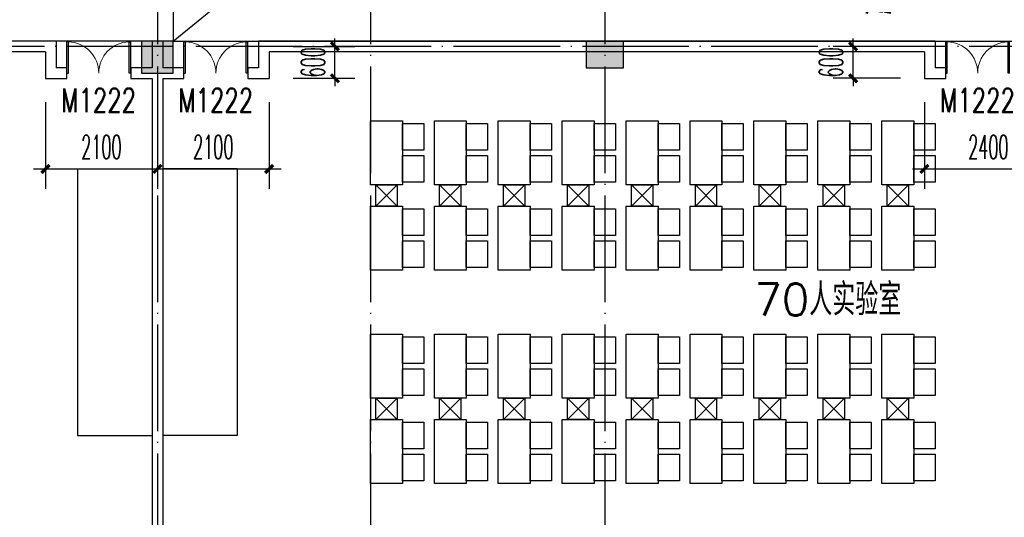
# Model space of a CAD drawing. Extents: x 1779708 to 7299578, y -1121471 to 88434.
# Tile 148 of 256: x 4463433 to 4481917, y -1059978 to -1050643. Entities that reach past the tile are written whole.
import ezdxf

# ---------------------------------------------------------------- set-up
doc = ezdxf.new("R2010")
doc.units = 0
doc.header["$LTSCALE"] = 1000
doc.header["$MEASUREMENT"] = 0
doc.linetypes.add('DOTE', pattern=[2.42, 2, -0.2, 0.02, -0.2])
doc.layers.get('0').update_dxf_attribs({"linetype": 'CONTINUOUS'})
doc.layers.get('Defpoints').update_dxf_attribs({"linetype": 'CONTINUOUS'})
for name, color, linetype in [('a-dims', 7, 'CONTINUOUS'), ('DIM_SYMB', 3, 'CONTINUOUS'), ('DOTE', 1, 'DOTE'), ('FUR', 9, 'CONTINUOUS'), ('PUB_DIM', 3, 'CONTINUOUS'), ('SPACE', 7, 'CONTINUOUS'), ('WALL', 255, 'CONTINUOUS'), ('WINDOW', 2, 'CONTINUOUS'), ('WINDOW_TEXT', 7, 'CONTINUOUS'), ('修改', 6, 'CONTINUOUS'), ('墙柱', 2, 'CONTINUOUS'), ('室外构件', 4, 'CONTINUOUS')]:
    doc.layers.add(name, color=color, linetype=linetype)
doc.styles.add('_TCH_DIM_T3', font='SIMPLEX.shx', dxfattribs={"width": 0.494118, "bigfont": 'GBCBIG.shx'})
doc.styles.add('_TCH_SPACE', font='SIMPLEX', dxfattribs={"height": 5, "bigfont": 'GBCBIG'})
doc.styles.add('_TCH_WINDOW', font='SIMPLEX', dxfattribs={"height": 3.5, "bigfont": 'GBCBIG'})
doc.styles.get("Standard").update_dxf_attribs({"font": 'GBENOR', "bigfont": 'GBCBIG'})
doc.dimstyles.new('_TCH_ARCH&&150', dxfattribs={"dimtxt": 446.25, "dimasz": 150, "dimexe": 375, "dimexo": 450, "dimgap": 189.375, "dimtad": 1, "dimdec": 0, "dimzin": 0, "dimdsep": 46, "dimtxsty": '_TCH_DIM_T3', "dimblk": 'ARCHTICK', "dimcen": 0.09, "dimdle": 225, "dimclrt": 7, "dimazin": 2, "dimtfac": 1, "dimtdec": 0, "dimtix": 1, "dimtmove": 2, "dimatfit": 3, "dimfxl": 250, "dimtolj": 1, "dimtzin": 0, "dimarcsym": 0})

# ---------------------------------------------------------------- blocks, each defined once
blk = doc.blocks.new('A$C159220C3')
at = {"layer": 'DOTE'}
for p, q in [((26000, 149200), (26000, 7200)), ((30000, 149200), (30000, 7200)), ((34400, 149200), (34400, 7200)), ((86800, 18900), (7200, 18900))]:
    blk.add_line(p, q, dxfattribs=at)
blk = doc.blocks.new('A$C55827B77')
at = {"layer": 'FUR', "color": 9}
for p, q in [((1400, 5950), (0, 5950)), ((1400, 950), (1400, 5950)), ((1400, 950), (0, 950))]:
    blk.add_line(p, q, dxfattribs=at)
for points in [[(4500, 6850), (3900, 6850), (3900, 5650), (4500, 5650)], [(5700, 6850), (5100, 6850), (5100, 5650), (5700, 5650)], [(6900, 6850), (6300, 6850), (6300, 5650), (6900, 5650)], [(8100, 6850), (7500, 6850), (7500, 5650), (8100, 5650)], [(9300, 6850), (8700, 6850), (8700, 5650), (9300, 5650)], [(10500, 6850), (9900, 6850), (9900, 5650), (10500, 5650)], [(11700, 6850), (11100, 6850), (11100, 5650), (11700, 5650)], [(12900, 6850), (12300, 6850), (12300, 5650), (12900, 5650)], [(14100, 6850), (13500, 6850), (13500, 5650), (14100, 5650)], [(4500, 6300), (4900, 6300), (4900, 6800), (4500, 6800)], [(5700, 6300), (6100, 6300), (6100, 6800), (5700, 6800)], [(6900, 6300), (7300, 6300), (7300, 6800), (6900, 6800)], [(8100, 6300), (8500, 6300), (8500, 6800), (8100, 6800)], [(9300, 6300), (9700, 6300), (9700, 6800), (9300, 6800)], [(10500, 6300), (10900, 6300), (10900, 6800), (10500, 6800)], [(11700, 6300), (12100, 6300), (12100, 6800), (11700, 6800)], [(12900, 6300), (13300, 6300), (13300, 6800), (12900, 6800)], [(14100, 6300), (14500, 6300), (14500, 6800), (14100, 6800)], [(4500, 5700), (4900, 5700), (4900, 6200), (4500, 6200)], [(5700, 5700), (6100, 5700), (6100, 6200), (5700, 6200)], [(6900, 5700), (7300, 5700), (7300, 6200), (6900, 6200)], [(8100, 5700), (8500, 5700), (8500, 6200), (8100, 6200)], [(9300, 5700), (9700, 5700), (9700, 6200), (9300, 6200)], [(10500, 5700), (10900, 5700), (10900, 6200), (10500, 6200)], [(11700, 5700), (12100, 5700), (12100, 6200), (11700, 6200)], [(12900, 5700), (13300, 5700), (13300, 6200), (12900, 6200)], [(14100, 5700), (14500, 5700), (14500, 6200), (14100, 6200)], [(4500, 5250), (3900, 5250), (3900, 4050), (4500, 4050)], [(4500, 4700), (4900, 4700), (4900, 5200), (4500, 5200)], [(5700, 5250), (5100, 5250), (5100, 4050), (5700, 4050)], [(5700, 4700), (6100, 4700), (6100, 5200), (5700, 5200)], [(6900, 5250), (6300, 5250), (6300, 4050), (6900, 4050)], [(6900, 4700), (7300, 4700), (7300, 5200), (6900, 5200)], [(8100, 5250), (7500, 5250), (7500, 4050), (8100, 4050)], [(8100, 4700), (8500, 4700), (8500, 5200), (8100, 5200)], [(9300, 5250), (8700, 5250), (8700, 4050), (9300, 4050)], [(9300, 4700), (9700, 4700), (9700, 5200), (9300, 5200)], [(10500, 5250), (9900, 5250), (9900, 4050), (10500, 4050)], [(10500, 4700), (10900, 4700), (10900, 5200), (10500, 5200)], [(11700, 5250), (11100, 5250), (11100, 4050), (11700, 4050)], [(11700, 4700), (12100, 4700), (12100, 5200), (11700, 5200)], [(12900, 5250), (12300, 5250), (12300, 4050), (12900, 4050)], [(12900, 4700), (13300, 4700), (13300, 5200), (12900, 5200)], [(14100, 5250), (13500, 5250), (13500, 4050), (14100, 4050)], [(14100, 4700), (14500, 4700), (14500, 5200), (14100, 5200)], [(4500, 4100), (4900, 4100), (4900, 4600), (4500, 4600)], [(5700, 4100), (6100, 4100), (6100, 4600), (5700, 4600)], [(6900, 4100), (7300, 4100), (7300, 4600), (6900, 4600)], [(8100, 4100), (8500, 4100), (8500, 4600), (8100, 4600)], [(9300, 4100), (9700, 4100), (9700, 4600), (9300, 4600)], [(10500, 4100), (10900, 4100), (10900, 4600), (10500, 4600)], [(11700, 4100), (12100, 4100), (12100, 4600), (11700, 4600)], [(12900, 4100), (13300, 4100), (13300, 4600), (12900, 4600)], [(14100, 4100), (14500, 4100), (14500, 4600), (14100, 4600)], [(4500, 2850), (3900, 2850), (3900, 1650), (4500, 1650)], [(4500, 2300), (4900, 2300), (4900, 2800), (4500, 2800)], [(5700, 2850), (5100, 2850), (5100, 1650), (5700, 1650)], [(5700, 2300), (6100, 2300), (6100, 2800), (5700, 2800)], [(6900, 2850), (6300, 2850), (6300, 1650), (6900, 1650)], [(6900, 2300), (7300, 2300), (7300, 2800), (6900, 2800)], [(8100, 2850), (7500, 2850), (7500, 1650), (8100, 1650)], [(8100, 2300), (8500, 2300), (8500, 2800), (8100, 2800)], [(9300, 2850), (8700, 2850), (8700, 1650), (9300, 1650)], [(9300, 2300), (9700, 2300), (9700, 2800), (9300, 2800)], [(10500, 2850), (9900, 2850), (9900, 1650), (10500, 1650)], [(10500, 2300), (10900, 2300), (10900, 2800), (10500, 2800)], [(11700, 2850), (11100, 2850), (11100, 1650), (11700, 1650)], [(11700, 2300), (12100, 2300), (12100, 2800), (11700, 2800)], [(12900, 2850), (12300, 2850), (12300, 1650), (12900, 1650)], [(12900, 2300), (13300, 2300), (13300, 2800), (12900, 2800)], [(14100, 2850), (13500, 2850), (13500, 1650), (14100, 1650)], [(14100, 2300), (14500, 2300), (14500, 2800), (14100, 2800)], [(4500, 1700), (4900, 1700), (4900, 2200), (4500, 2200)], [(5700, 1700), (6100, 1700), (6100, 2200), (5700, 2200)], [(6900, 1700), (7300, 1700), (7300, 2200), (6900, 2200)], [(8100, 1700), (8500, 1700), (8500, 2200), (8100, 2200)], [(9300, 1700), (9700, 1700), (9700, 2200), (9300, 2200)], [(10500, 1700), (10900, 1700), (10900, 2200), (10500, 2200)], [(11700, 1700), (12100, 1700), (12100, 2200), (11700, 2200)], [(12900, 1700), (13300, 1700), (13300, 2200), (12900, 2200)], [(14100, 1700), (14500, 1700), (14500, 2200), (14100, 2200)], [(4500, 1250), (3900, 1250), (3900, 50), (4500, 50)], [(4500, 700), (4900, 700), (4900, 1200), (4500, 1200)], [(5700, 1250), (5100, 1250), (5100, 50), (5700, 50)], [(5700, 700), (6100, 700), (6100, 1200), (5700, 1200)], [(6900, 1250), (6300, 1250), (6300, 50), (6900, 50)], [(6900, 700), (7300, 700), (7300, 1200), (6900, 1200)], [(8100, 1250), (7500, 1250), (7500, 50), (8100, 50)], [(8100, 700), (8500, 700), (8500, 1200), (8100, 1200)], [(9300, 1250), (8700, 1250), (8700, 50), (9300, 50)], [(9300, 700), (9700, 700), (9700, 1200), (9300, 1200)], [(10500, 1250), (9900, 1250), (9900, 50), (10500, 50)], [(10500, 700), (10900, 700), (10900, 1200), (10500, 1200)], [(11700, 1250), (11100, 1250), (11100, 50), (11700, 50)], [(11700, 700), (12100, 700), (12100, 1200), (11700, 1200)], [(12900, 1250), (12300, 1250), (12300, 50), (12900, 50)], [(12900, 700), (13300, 700), (13300, 1200), (12900, 1200)], [(14100, 1250), (13500, 1250), (13500, 50), (14100, 50)], [(14100, 700), (14500, 700), (14500, 1200), (14100, 1200)], [(4500, 100), (4900, 100), (4900, 600), (4500, 600)], [(5700, 100), (6100, 100), (6100, 600), (5700, 600)], [(6900, 100), (7300, 100), (7300, 600), (6900, 600)], [(8100, 100), (8500, 100), (8500, 600), (8100, 600)], [(9300, 100), (9700, 100), (9700, 600), (9300, 600)], [(10500, 100), (10900, 100), (10900, 600), (10500, 600)], [(11700, 100), (12100, 100), (12100, 600), (11700, 600)], [(12900, 100), (13300, 100), (13300, 600), (12900, 600)], [(14100, 100), (14500, 100), (14500, 600), (14100, 600)]]:
    blk.add_lwpolyline(points, close=True, dxfattribs=at)
for points in [[(4000, 5650), (4000, 5250), (4400, 5250), (4400, 5650), (4000, 5650), (4400, 5250), (4000, 5250), (4400, 5650)], [(5200, 5650), (5200, 5250), (5600, 5250), (5600, 5650), (5200, 5650), (5600, 5250), (5200, 5250), (5600, 5650)], [(6400, 5650), (6400, 5250), (6800, 5250), (6800, 5650), (6400, 5650), (6800, 5250), (6400, 5250), (6800, 5650)], [(7600, 5650), (7600, 5250), (8000, 5250), (8000, 5650), (7600, 5650), (8000, 5250), (7600, 5250), (8000, 5650)], [(8800, 5650), (8800, 5250), (9200, 5250), (9200, 5650), (8800, 5650), (9200, 5250), (8800, 5250), (9200, 5650)], [(10000, 5650), (10000, 5250), (10400, 5250), (10400, 5650), (10000, 5650), (10400, 5250), (10000, 5250), (10400, 5650)], [(11200, 5650), (11200, 5250), (11600, 5250), (11600, 5650), (11200, 5650), (11600, 5250), (11200, 5250), (11600, 5650)], [(12400, 5650), (12400, 5250), (12800, 5250), (12800, 5650), (12400, 5650), (12800, 5250), (12400, 5250), (12800, 5650)], [(13600, 5650), (13600, 5250), (14000, 5250), (14000, 5650), (13600, 5650), (14000, 5250), (13600, 5250), (14000, 5650)], [(4000, 1650), (4000, 1250), (4400, 1250), (4400, 1650), (4000, 1650), (4400, 1250), (4000, 1250), (4400, 1650)], [(5200, 1650), (5200, 1250), (5600, 1250), (5600, 1650), (5200, 1650), (5600, 1250), (5200, 1250), (5600, 1650)], [(6400, 1650), (6400, 1250), (6800, 1250), (6800, 1650), (6400, 1650), (6800, 1250), (6400, 1250), (6800, 1650)], [(7600, 1650), (7600, 1250), (8000, 1250), (8000, 1650), (7600, 1650), (8000, 1250), (7600, 1250), (8000, 1650)], [(8800, 1650), (8800, 1250), (9200, 1250), (9200, 1650), (8800, 1650), (9200, 1250), (8800, 1250), (9200, 1650)], [(10000, 1650), (10000, 1250), (10400, 1250), (10400, 1650), (10000, 1650), (10400, 1250), (10000, 1250), (10400, 1650)], [(11200, 1650), (11200, 1250), (11600, 1250), (11600, 1650), (11200, 1650), (11600, 1250), (11200, 1250), (11600, 1650)], [(12400, 1650), (12400, 1250), (12800, 1250), (12800, 1650), (12400, 1650), (12800, 1250), (12400, 1250), (12800, 1650)], [(13600, 1650), (13600, 1250), (14000, 1250), (14000, 1650), (13600, 1650), (14000, 1250), (13600, 1250), (14000, 1650)]]:
    blk.add_lwpolyline(points, dxfattribs=at)
blk = doc.blocks.new('$DorLib2D$00000002')
for p, q in [((-0.5, 0), (-0.5, 0.4875)), ((-0.475, 0.4875), (-0.5, 0.4875)), ((-0.475, 0), (-0.475, 0.4875)), ((0.475, 0), (0.475, 0.4875)), ((0.475, 0.4875), (0.5, 0.4875)), ((0.5, 0), (0.5, 0.4875)), ((-0.5, 0), (-0.475, 0)), ((0.5, 0), (0.475, 0))]:
    blk.add_line(p, q)
at = {"lineweight": 13}
for centre, start, end in [((-0.4875, 0), 0, 88.53072), ((0.4875, 0), 91.46928, 180)]:
    blk.add_arc(centre, 0.4875, start, end, dxfattribs=at)
blk = doc.blocks.new('_ArchTick')
at = {"color": 0, "linetype": 'ByBlock', "const_width": 0.4}
blk.add_lwpolyline([(-0.5, -0.5), (0.5, 0.5)], dxfattribs=at)
blk = doc.blocks.new('*D6615')
at = {"layer": 'Defpoints', "color": 0, "transparency": 16777216}
for p in [(4468117, -1051143), (4469351, -1051143), (4468117, -1051743)]:
    blk.add_point(p, dxfattribs=at)
at = {"layer": 'PUB_DIM', "color": 0, "lineweight": -2, "transparency": 16777216}
for p, q in [((4469351, -1051143), (4469351, -1050993)), ((4468567, -1051143), (4469726, -1051143)), ((4469351, -1051743), (4469351, -1051143)), ((4468567, -1051743), (4469726, -1051743)), ((4469351, -1051743), (4469351, -1051893))]:
    blk.add_line(p, q, dxfattribs=at)
at = {"layer": 'PUB_DIM', "color": 0, "lineweight": -2, "transparency": 16777216, "xscale": 150, "yscale": 150, "zscale": 150}
for p, rotation in [((4469351, -1051143), 270), ((4469351, -1051743), 90)]:
    blk.add_blockref('_ArchTick', p, dxfattribs=dict(at, rotation=rotation))
at = {"layer": 'PUB_DIM', "color": 7, "transparency": 16777216, "insert": (4468939, -1051443), "char_height": 446.2, "attachment_point": 5, "rotation": 90, "style": '_TCH_DIM_T3'}
blk.add_mtext('\\A1;600', dxfattribs=at)
blk = doc.blocks.new('*D6616')
at = {"layer": 'Defpoints', "color": 0, "transparency": 16777216}
for p in [(4466017, -1051743), (4468117, -1051743), (4468117, -1053443)]:
    blk.add_point(p, dxfattribs=at)
at = {"layer": 'PUB_DIM', "color": 0, "lineweight": -2, "transparency": 16777216}
for p, q in [((4466017, -1052193), (4466017, -1053818)), ((4468117, -1052193), (4468117, -1053818)), ((4465792, -1053443), (4468342, -1053443))]:
    blk.add_line(p, q, dxfattribs=at)
at = {"layer": 'PUB_DIM', "color": 0, "lineweight": -2, "transparency": 16777216, "xscale": 150, "yscale": 150, "zscale": 150, "rotation": 180}
blk.add_blockref('_ArchTick', (4466017, -1053443), dxfattribs=at)
at = {"layer": 'PUB_DIM', "color": 0, "lineweight": -2, "transparency": 16777216, "xscale": 150, "yscale": 150, "zscale": 150}
blk.add_blockref('_ArchTick', (4468117, -1053443), dxfattribs=at)
at = {"layer": 'PUB_DIM', "color": 7, "transparency": 16777216, "insert": (4467067, -1053031), "char_height": 446.2, "attachment_point": 5, "style": '_TCH_DIM_T3'}
blk.add_mtext('\\A1;2100', dxfattribs=at)
blk = doc.blocks.new('*D6617')
at = {"layer": 'Defpoints', "color": 0, "transparency": 16777216}
for p in [(4463917, -1051743), (4466017, -1051743), (4466017, -1053443)]:
    blk.add_point(p, dxfattribs=at)
at = {"layer": 'PUB_DIM', "color": 0, "lineweight": -2, "transparency": 16777216}
for p, q in [((4463917, -1052193), (4463917, -1053818)), ((4466017, -1052193), (4466017, -1053818)), ((4463692, -1053443), (4466242, -1053443))]:
    blk.add_line(p, q, dxfattribs=at)
at = {"layer": 'PUB_DIM', "color": 0, "lineweight": -2, "transparency": 16777216, "xscale": 150, "yscale": 150, "zscale": 150, "rotation": 180}
blk.add_blockref('_ArchTick', (4463917, -1053443), dxfattribs=at)
at = {"layer": 'PUB_DIM', "color": 0, "lineweight": -2, "transparency": 16777216, "xscale": 150, "yscale": 150, "zscale": 150}
blk.add_blockref('_ArchTick', (4466017, -1053443), dxfattribs=at)
at = {"layer": 'PUB_DIM', "color": 7, "transparency": 16777216, "insert": (4464967, -1053031), "char_height": 446.2, "attachment_point": 5, "style": '_TCH_DIM_T3'}
blk.add_mtext('\\A1;2100', dxfattribs=at)
blk = doc.blocks.new('*D6618')
at = {"layer": 'Defpoints', "color": 0, "transparency": 16777216}
for p in [(4479078, -1051143), (4480417, -1051143), (4480417, -1051743)]:
    blk.add_point(p, dxfattribs=at)
at = {"layer": 'PUB_DIM', "color": 0, "lineweight": -2, "transparency": 16777216}
for p, q in [((4479078, -1051143), (4479078, -1050993)), ((4479967, -1051143), (4478703, -1051143)), ((4479078, -1051743), (4479078, -1051143)), ((4479967, -1051743), (4478703, -1051743)), ((4479078, -1051743), (4479078, -1051893))]:
    blk.add_line(p, q, dxfattribs=at)
at = {"layer": 'PUB_DIM', "color": 0, "lineweight": -2, "transparency": 16777216, "xscale": 150, "yscale": 150, "zscale": 150}
for p, rotation in [((4479078, -1051143), 270), ((4479078, -1051743), 90)]:
    blk.add_blockref('_ArchTick', p, dxfattribs=dict(at, rotation=rotation))
at = {"layer": 'PUB_DIM', "color": 7, "transparency": 16777216, "insert": (4478665, -1051443), "char_height": 446.2, "attachment_point": 5, "rotation": 90, "style": '_TCH_DIM_T3'}
blk.add_mtext('\\A1;600', dxfattribs=at)
blk = doc.blocks.new('*D6619')
at = {"layer": 'Defpoints', "color": 0, "transparency": 16777216}
for p in [(4480417, -1051743), (4482817, -1051743), (4482817, -1053443)]:
    blk.add_point(p, dxfattribs=at)
at = {"layer": 'PUB_DIM', "color": 0, "lineweight": -2, "transparency": 16777216}
for p, q in [((4480417, -1052193), (4480417, -1053818)), ((4482817, -1052193), (4482817, -1053818)), ((4480192, -1053443), (4483042, -1053443))]:
    blk.add_line(p, q, dxfattribs=at)
at = {"layer": 'PUB_DIM', "color": 0, "lineweight": -2, "transparency": 16777216, "xscale": 150, "yscale": 150, "zscale": 150, "rotation": 180}
blk.add_blockref('_ArchTick', (4480417, -1053443), dxfattribs=at)
at = {"layer": 'PUB_DIM', "color": 0, "lineweight": -2, "transparency": 16777216, "xscale": 150, "yscale": 150, "zscale": 150}
blk.add_blockref('_ArchTick', (4482817, -1053443), dxfattribs=at)
at = {"layer": 'PUB_DIM', "color": 7, "transparency": 16777216, "insert": (4481617, -1053031), "char_height": 446.2, "attachment_point": 5, "style": '_TCH_DIM_T3'}
blk.add_mtext('\\A1;2400', dxfattribs=at)

msp = doc.modelspace()

# ---------------------------------------------------------------- hatches: boundary and pattern name
at = {"layer": '墙柱'}
h = msp.add_hatch(color=256, dxfattribs=at)
h.paths.add_polyline_path([(4476347.1, -937943.3), (4476347.1, -938243.3), (4475447.1, -938243.3), (4475447.1, -937943.3)])
h.paths.add_polyline_path([(4474277.1, -935643.3), (4474877.1, -935643.3), (4474877.1, -936043.3), (4474277.1, -936043.3)])
h.paths.add_polyline_path([(4524317.1, -1005043.3), (4524917.1, -1005043.3), (4524917.1, -1005643.3), (4524317.1, -1005643.3)])
h.paths.add_polyline_path([(4516217.1, -1005043.3), (4516817.1, -1005043.3), (4516817.1, -1005643.3), (4516217.1, -1005643.3)])
h.paths.add_polyline_path([(4524317.1, -995843.3), (4524917.1, -995843.3), (4524917.1, -996443.3), (4524317.1, -996443.3)])
h.paths.add_polyline_path([(4516217.1, -995843.3), (4516817.1, -995843.3), (4516817.1, -996443.3), (4516217.1, -996443.3)])
h.paths.add_polyline_path([(4524317.1, -987243.3), (4524917.1, -987243.3), (4524917.1, -987843.3), (4524317.1, -987843.3)])
h.paths.add_polyline_path([(4516217.1, -987243.3), (4516817.1, -987243.3), (4516817.1, -987843.3), (4516217.1, -987843.3)])
h.paths.add_polyline_path([(4524317.1, -978043.3), (4524917.1, -978043.3), (4524917.1, -978643.3), (4524317.1, -978643.3)])
h.paths.add_polyline_path([(4516217.1, -978043.3), (4516817.1, -978043.3), (4516817.1, -978643.3), (4516217.1, -978643.3)])
h.paths.add_polyline_path([(4449717.1, -973843.3), (4450217.1, -973843.3), (4450217.1, -973343.3), (4449717.1, -973343.3)])
h.paths.add_polyline_path([(4449717.1, -967593.3), (4450217.1, -967593.3), (4450217.1, -967093.3), (4449717.1, -967093.3)])
h.paths.add_polyline_path([(4449717.1, -961043.3), (4450217.1, -961043.3), (4450217.1, -960543.3), (4449717.1, -960543.3)])
h.paths.add_polyline_path([(4524117.1, -932143.3), (4524817.1, -932143.3), (4524817.1, -932643.3), (4524117.1, -932643.3)])
h.paths.add_polyline_path([(4474067.1, -964543.3), (4474767.1, -964543.3), (4474767.1, -964043.3), (4474067.1, -964043.3)])
h.paths.add_polyline_path([(4516067.1, -932143.3), (4516767.1, -932143.3), (4516767.1, -932643.3), (4516067.1, -932643.3)])
h.paths.add_polyline_path([(4474067.1, -932143.3), (4474767.1, -932143.3), (4474767.1, -932643.3), (4474067.1, -932643.3)])
h.paths.add_polyline_path([(4449717.1, -955193.3), (4450217.1, -955193.3), (4450217.1, -954693.3), (4449717.1, -954693.3)])
h.paths.add_polyline_path([(4503717.1, -922843.3), (4504217.1, -922843.3), (4504217.1, -923343.3), (4503717.1, -923343.3)])
h.paths.add_polyline_path([(4465817.1, -973843.3), (4466317.1, -973843.3), (4466317.1, -973343.3), (4465817.1, -973343.3)])
h.paths.add_polyline_path([(4474117.1, -973843.3), (4474717.1, -973843.3), (4474717.1, -973343.3), (4474117.1, -973343.3)])
h.paths.add_polyline_path([(4491217.1, -964643.3), (4491817.1, -964643.3), (4491817.1, -964043.3), (4491217.1, -964043.3)])
h.paths.add_polyline_path([(4507717.1, -955843.3), (4508317.1, -955843.3), (4508317.1, -955243.3), (4507717.1, -955243.3)])
h.paths.add_polyline_path([(4462217.1, -967693.3), (4462717.1, -967693.3), (4462717.1, -966993.3), (4462217.1, -966993.3)])
h.paths.add_polyline_path([(4515917.1, -959943.3), (4516417.1, -959943.3), (4516417.1, -959443.3), (4515917.1, -959443.3)])
h.paths.add_polyline_path([(4465717.1, -935643.3), (4466317.1, -935643.3), (4466317.1, -936143.3), (4465717.1, -936143.3)])
h.paths.add_polyline_path([(4469917.1, -942243.3), (4470417.1, -942243.3), (4470417.1, -942743.3), (4469917.1, -942743.3)])
h.paths.add_polyline_path([(4469917.1, -948843.3), (4470417.1, -948843.3), (4470417.1, -949343.3), (4469917.1, -949343.3)])
h.paths.add_polyline_path([(4462217.1, -954593.3), (4462717.1, -954593.3), (4462717.1, -955293.3), (4462217.1, -955293.3)])
h.paths.add_polyline_path([(4469917.1, -961043.3), (4470417.1, -961043.3), (4470417.1, -960543.3), (4469917.1, -960543.3)])
h.paths.add_polyline_path([(4462217.1, -973843.3), (4462717.1, -973843.3), (4462717.1, -973343.3), (4462217.1, -973343.3)])
h.paths.add_polyline_path([(4504117.1, -947343.3), (4503617.1, -947343.3), (4503617.1, -947843.3), (4504117.1, -947843.3)])
h.paths.add_polyline_path([(4524117.1, -964543.3), (4524817.1, -964543.3), (4524817.1, -964043.3), (4524117.1, -964043.3)])
h.paths.add_polyline_path([(4457617.1, -935643.3), (4458117.1, -935643.3), (4458117.1, -936143.3), (4457617.1, -936143.3)])
h.paths.add_polyline_path([(4516067.1, -947243.3), (4516767.1, -947243.3), (4516767.1, -947843.3), (4516067.1, -947843.3)])
h.paths.add_polyline_path([(4524117.1, -947843.3), (4524817.1, -947843.3), (4524817.1, -947243.3), (4524117.1, -947243.3)])
h.paths.add_polyline_path([(4507717.1, -947843.3), (4508317.1, -947843.3), (4508317.1, -947243.3), (4507717.1, -947243.3)])
h.paths.add_polyline_path([(4515917.1, -955743.3), (4516417.1, -955743.3), (4516417.1, -955243.3), (4515917.1, -955243.3)])
h.paths.add_polyline_path([(4503617.1, -955743.3), (4504117.1, -955743.3), (4504117.1, -955243.3), (4503617.1, -955243.3)])
h.paths.add_polyline_path([(4499367.1, -935643.3), (4499867.1, -935643.3), (4499867.1, -936143.3), (4499367.1, -936143.3)])
h.paths.add_polyline_path([(4495417.1, -973843.3), (4495917.1, -973843.3), (4495917.1, -973343.3), (4495417.1, -973343.3)])
h.paths.add_polyline_path([(4491717.1, -961043.3), (4491217.1, -961043.3), (4491217.1, -960543.3), (4491717.1, -960543.3)])
h.paths.add_polyline_path([(4491717.1, -973843.3), (4491217.1, -973843.3), (4491217.1, -973343.3), (4491717.1, -973343.3)])
h.paths.add_polyline_path([(4474117.1, -961043.3), (4474617.1, -961043.3), (4474617.1, -960543.3), (4474117.1, -960543.3)])
h.paths.add_polyline_path([(4469917.1, -954693.3), (4470417.1, -954693.3), (4470417.1, -955193.3), (4469917.1, -955193.3)])
h.paths.add_polyline_path([(4462217.1, -960343.3), (4462717.1, -960343.3), (4462717.1, -961043.3), (4462217.1, -961043.3)])
h.paths.add_polyline_path([(4465717.1, -948843.3), (4466317.1, -948843.3), (4466317.1, -949343.3), (4465717.1, -949343.3)])
h.paths.add_polyline_path([(4457317.1, -948843.3), (4457917.1, -948843.3), (4457917.1, -949343.3), (4457317.1, -949343.3)])
h.paths.add_polyline_path([(4449717.1, -948843.3), (4450217.1, -948843.3), (4450217.1, -949343.3), (4449717.1, -949343.3)])
h.paths.add_polyline_path([(4465717.1, -942143.3), (4466317.1, -942143.3), (4466317.1, -942743.3), (4465717.1, -942743.3)])
h.paths.add_polyline_path([(4457617.1, -942143.3), (4458117.1, -942143.3), (4458117.1, -942743.3), (4457617.1, -942743.3)])
h.paths.add_polyline_path([(4524117.1, -961343.3), (4524817.1, -961343.3), (4524817.1, -960843.3), (4524117.1, -960843.3)])
h.paths.add_polyline_path([(4524317.1, -973843.3), (4524817.1, -973843.3), (4524817.1, -973343.3), (4524317.1, -973343.3)])
h.paths.add_polyline_path([(4516067.1, -964743.3), (4516767.1, -964743.3), (4516767.1, -964043.3), (4516067.1, -964043.3)])
h.paths.add_polyline_path([(4516017.1, -973843.3), (4516817.1, -973843.3), (4516817.1, -973343.3), (4516017.1, -973343.3)])
h.paths.add_polyline_path([(4507667.1, -964743.3), (4508367.1, -964743.3), (4508367.1, -964043.3), (4507667.1, -964043.3)])
h.paths.add_polyline_path([(4507717.1, -973843.3), (4508317.1, -973843.3), (4508317.1, -973343.3), (4507717.1, -973343.3)])
h.paths.add_polyline_path([(4499367.1, -961043.3), (4499867.1, -961043.3), (4499867.1, -960543.3), (4499367.1, -960543.3)])
h.paths.add_polyline_path([(4499267.1, -964543.3), (4499967.1, -964543.3), (4499967.1, -964043.3), (4499267.1, -964043.3)])
h.paths.add_polyline_path([(4499367.1, -973843.3), (4499867.1, -973843.3), (4499867.1, -973343.3), (4499367.1, -973343.3)])
h.paths.add_polyline_path([(4482317.1, -961043.3), (4482817.1, -961043.3), (4482817.1, -960543.3), (4482317.1, -960543.3)])
h.paths.add_polyline_path([(4482217.1, -964643.3), (4482817.1, -964643.3), (4482817.1, -964043.3), (4482217.1, -964043.3)])
h.paths.add_polyline_path([(4465717.1, -964643.3), (4466317.1, -964643.3), (4466317.1, -964043.3), (4465717.1, -964043.3)])
h.paths.add_polyline_path([(4482317.1, -973843.3), (4482817.1, -973843.3), (4482817.1, -973343.3), (4482317.1, -973343.3)])
h.paths.add_polyline_path([(4516067.1, -935643.3), (4516767.1, -935643.3), (4516767.1, -936243.3), (4516067.1, -936243.3)])
h.paths.add_polyline_path([(4524117.1, -922843.3), (4524817.1, -922843.3), (4524817.1, -923343.3), (4524117.1, -923343.3)])
h.paths.add_polyline_path([(4516117.1, -922843.3), (4516717.1, -922843.3), (4516717.1, -923343.3), (4516117.1, -923343.3)])
h.paths.add_polyline_path([(4507717.1, -935643.3), (4508317.1, -935643.3), (4508317.1, -936243.3), (4507717.1, -936243.3)])
h.paths.add_polyline_path([(4507667.1, -932143.3), (4508367.1, -932143.3), (4508367.1, -932643.3), (4507667.1, -932643.3)])
h.paths.add_polyline_path([(4507767.1, -922843.3), (4508267.1, -922843.3), (4508267.1, -923343.3), (4507767.1, -923343.3)])
h.paths.add_polyline_path([(4499317.1, -932043.3), (4499917.1, -932043.3), (4499917.1, -932643.3), (4499317.1, -932643.3)])
h.paths.add_polyline_path([(4499317.1, -922843.3), (4499917.1, -922843.3), (4499917.1, -923343.3), (4499317.1, -923343.3)])
h.paths.add_polyline_path([(4491217.1, -935643.3), (4491717.1, -935643.3), (4491717.1, -936143.3), (4491217.1, -936143.3)])
h.paths.add_polyline_path([(4491217.1, -932043.3), (4491817.1, -932043.3), (4491817.1, -932643.3), (4491217.1, -932643.3)])
h.paths.add_polyline_path([(4482317.1, -935643.3), (4482817.1, -935643.3), (4482817.1, -936143.3), (4482317.1, -936143.3)])
h.paths.add_polyline_path([(4482217.1, -932043.3), (4482817.1, -932043.3), (4482817.1, -932643.3), (4482217.1, -932643.3)])
h.paths.add_polyline_path([(4449217.1, -935343.3), (4449917.1, -935343.3), (4449917.1, -935843.3), (4449217.1, -935843.3)])
h.paths.add_polyline_path([(4449217.1, -932143.3), (4449917.1, -932143.3), (4449917.1, -932643.3), (4449217.1, -932643.3)])
h.paths.add_polyline_path([(4457267.1, -932143.3), (4457967.1, -932143.3), (4457967.1, -932643.3), (4457267.1, -932643.3)])
h.paths.add_polyline_path([(4465717.1, -932043.3), (4466317.1, -932043.3), (4466317.1, -932643.3), (4465717.1, -932643.3)])
h.paths.add_polyline_path([(4491217.1, -922843.3), (4491717.1, -922843.3), (4491717.1, -923343.3), (4491217.1, -923343.3)])
h.paths.add_polyline_path([(4482317.1, -922843.3), (4482817.1, -922843.3), (4482817.1, -923343.3), (4482317.1, -923343.3)])
h.paths.add_polyline_path([(4474117.1, -922843.3), (4474717.1, -922843.3), (4474717.1, -923343.3), (4474117.1, -923343.3)])
h.paths.add_polyline_path([(4465717.1, -922843.3), (4466317.1, -922843.3), (4466317.1, -923343.3), (4465717.1, -923343.3)])
h.paths.add_polyline_path([(4457267.1, -922843.3), (4457967.1, -922843.3), (4457967.1, -923343.3), (4457267.1, -923343.3)])
h.paths.add_polyline_path([(4449217.1, -922843.3), (4449717.1, -922843.3), (4449717.1, -923343.3), (4449217.1, -923343.3)])
h.paths.add_polyline_path([(4524117.1, -935643.3), (4524817.1, -935643.3), (4524817.1, -936243.3), (4524117.1, -936243.3)])
h.paths.add_polyline_path([(4449717.1, -1009843.3), (4450217.1, -1009843.3), (4450217.1, -1010343.3), (4449717.1, -1010343.3)])
h.paths.add_polyline_path([(4449717.1, -1016093.3), (4450217.1, -1016093.3), (4450217.1, -1016593.3), (4449717.1, -1016593.3)])
h.paths.add_polyline_path([(4449717.1, -1022643.3), (4450217.1, -1022643.3), (4450217.1, -1023143.3), (4449717.1, -1023143.3)])
h.paths.add_polyline_path([(4524117.1, -1051543.3), (4524817.1, -1051543.3), (4524817.1, -1051043.3), (4524117.1, -1051043.3)])
h.paths.add_polyline_path([(4474067.1, -1019143.3), (4474767.1, -1019143.3), (4474767.1, -1019643.3), (4474067.1, -1019643.3)])
h.paths.add_polyline_path([(4516067.1, -1051543.3), (4516767.1, -1051543.3), (4516767.1, -1051043.3), (4516067.1, -1051043.3)])
h.paths.add_polyline_path([(4474067.1, -1051543.3), (4474767.1, -1051543.3), (4474767.1, -1051043.3), (4474067.1, -1051043.3)])
h.paths.add_polyline_path([(4449717.1, -1028493.3), (4450217.1, -1028493.3), (4450217.1, -1028993.3), (4449717.1, -1028993.3)])
h.paths.add_polyline_path([(4476347.1, -1045743.3), (4476347.1, -1045443.3), (4475447.1, -1045443.3), (4475447.1, -1045743.3)])
h.paths.add_polyline_path([(4503717.1, -1060843.3), (4504217.1, -1060843.3), (4504217.1, -1060343.3), (4503717.1, -1060343.3)])
h.paths.add_polyline_path([(4465817.1, -1009843.3), (4466317.1, -1009843.3), (4466317.1, -1010343.3), (4465817.1, -1010343.3)])
h.paths.add_polyline_path([(4474117.1, -1009843.3), (4474717.1, -1009843.3), (4474717.1, -1010343.3), (4474117.1, -1010343.3)])
h.paths.add_polyline_path([(4491217.1, -1019043.3), (4491817.1, -1019043.3), (4491817.1, -1019643.3), (4491217.1, -1019643.3)])
h.paths.add_polyline_path([(4507717.1, -1027843.3), (4508317.1, -1027843.3), (4508317.1, -1028443.3), (4507717.1, -1028443.3)])
h.paths.add_polyline_path([(4462217.1, -1015993.3), (4462717.1, -1015993.3), (4462717.1, -1016693.3), (4462217.1, -1016693.3)])
h.paths.add_polyline_path([(4515917.1, -1023743.3), (4516417.1, -1023743.3), (4516417.1, -1024243.3), (4515917.1, -1024243.3)])
h.paths.add_polyline_path([(4465717.1, -1048043.3), (4466317.1, -1048043.3), (4466317.1, -1047543.3), (4465717.1, -1047543.3)])
h.paths.add_polyline_path([(4469917.1, -1041443.3), (4470417.1, -1041443.3), (4470417.1, -1040943.3), (4469917.1, -1040943.3)])
h.paths.add_polyline_path([(4469917.1, -1034843.3), (4470417.1, -1034843.3), (4470417.1, -1034343.3), (4469917.1, -1034343.3)])
h.paths.add_polyline_path([(4462217.1, -1029093.3), (4462717.1, -1029093.3), (4462717.1, -1028393.3), (4462217.1, -1028393.3)])
h.paths.add_polyline_path([(4469917.1, -1022643.3), (4470417.1, -1022643.3), (4470417.1, -1023143.3), (4469917.1, -1023143.3)])
h.paths.add_polyline_path([(4462217.1, -1009843.3), (4462717.1, -1009843.3), (4462717.1, -1010343.3), (4462217.1, -1010343.3)])
h.paths.add_polyline_path([(4504117.1, -1036343.3), (4503617.1, -1036343.3), (4503617.1, -1035843.3), (4504117.1, -1035843.3)])
h.paths.add_polyline_path([(4524117.1, -1019143.3), (4524817.1, -1019143.3), (4524817.1, -1019643.3), (4524117.1, -1019643.3)])
h.paths.add_polyline_path([(4457617.1, -1048043.3), (4458117.1, -1048043.3), (4458117.1, -1047543.3), (4457617.1, -1047543.3)])
h.paths.add_polyline_path([(4516067.1, -1036443.3), (4516767.1, -1036443.3), (4516767.1, -1035843.3), (4516067.1, -1035843.3)])
h.paths.add_polyline_path([(4524117.1, -1035843.3), (4524817.1, -1035843.3), (4524817.1, -1036443.3), (4524117.1, -1036443.3)])
h.paths.add_polyline_path([(4507717.1, -1035843.3), (4508317.1, -1035843.3), (4508317.1, -1036443.3), (4507717.1, -1036443.3)])
h.paths.add_polyline_path([(4515917.1, -1027943.3), (4516417.1, -1027943.3), (4516417.1, -1028443.3), (4515917.1, -1028443.3)])
h.paths.add_polyline_path([(4503617.1, -1027943.3), (4504117.1, -1027943.3), (4504117.1, -1028443.3), (4503617.1, -1028443.3)])
h.paths.add_polyline_path([(4499367.1, -1048043.3), (4499867.1, -1048043.3), (4499867.1, -1047543.3), (4499367.1, -1047543.3)])
h.paths.add_polyline_path([(4495417.1, -1009843.3), (4495917.1, -1009843.3), (4495917.1, -1010343.3), (4495417.1, -1010343.3)])
h.paths.add_polyline_path([(4491717.1, -1022643.3), (4491217.1, -1022643.3), (4491217.1, -1023143.3), (4491717.1, -1023143.3)])
h.paths.add_polyline_path([(4491717.1, -1009843.3), (4491217.1, -1009843.3), (4491217.1, -1010343.3), (4491717.1, -1010343.3)])
h.paths.add_polyline_path([(4474117.1, -1022643.3), (4474617.1, -1022643.3), (4474617.1, -1023143.3), (4474117.1, -1023143.3)])
h.paths.add_polyline_path([(4469917.1, -1028993.3), (4470417.1, -1028993.3), (4470417.1, -1028493.3), (4469917.1, -1028493.3)])
h.paths.add_polyline_path([(4462217.1, -1023343.3), (4462717.1, -1023343.3), (4462717.1, -1022643.3), (4462217.1, -1022643.3)])
h.paths.add_polyline_path([(4465717.1, -1034843.3), (4466317.1, -1034843.3), (4466317.1, -1034343.3), (4465717.1, -1034343.3)])
h.paths.add_polyline_path([(4457317.1, -1034843.3), (4457917.1, -1034843.3), (4457917.1, -1034343.3), (4457317.1, -1034343.3)])
h.paths.add_polyline_path([(4449717.1, -1034843.3), (4450217.1, -1034843.3), (4450217.1, -1034343.3), (4449717.1, -1034343.3)])
h.paths.add_polyline_path([(4465717.1, -1041543.3), (4466317.1, -1041543.3), (4466317.1, -1040943.3), (4465717.1, -1040943.3)])
h.paths.add_polyline_path([(4457617.1, -1041543.3), (4458117.1, -1041543.3), (4458117.1, -1040943.3), (4457617.1, -1040943.3)])
h.paths.add_polyline_path([(4524117.1, -1022343.3), (4524817.1, -1022343.3), (4524817.1, -1022843.3), (4524117.1, -1022843.3)])
h.paths.add_polyline_path([(4524317.1, -1009843.3), (4524817.1, -1009843.3), (4524817.1, -1010343.3), (4524317.1, -1010343.3)])
h.paths.add_polyline_path([(4516067.1, -1018943.3), (4516767.1, -1018943.3), (4516767.1, -1019643.3), (4516067.1, -1019643.3)])
h.paths.add_polyline_path([(4516017.1, -1009843.3), (4516817.1, -1009843.3), (4516817.1, -1010343.3), (4516017.1, -1010343.3)])
h.paths.add_polyline_path([(4507667.1, -1018943.3), (4508367.1, -1018943.3), (4508367.1, -1019643.3), (4507667.1, -1019643.3)])
h.paths.add_polyline_path([(4507717.1, -1009843.3), (4508317.1, -1009843.3), (4508317.1, -1010343.3), (4507717.1, -1010343.3)])
h.paths.add_polyline_path([(4499367.1, -1022643.3), (4499867.1, -1022643.3), (4499867.1, -1023143.3), (4499367.1, -1023143.3)])
h.paths.add_polyline_path([(4499267.1, -1019143.3), (4499967.1, -1019143.3), (4499967.1, -1019643.3), (4499267.1, -1019643.3)])
h.paths.add_polyline_path([(4499367.1, -1009843.3), (4499867.1, -1009843.3), (4499867.1, -1010343.3), (4499367.1, -1010343.3)])
h.paths.add_polyline_path([(4482317.1, -1022643.3), (4482817.1, -1022643.3), (4482817.1, -1023143.3), (4482317.1, -1023143.3)])
h.paths.add_polyline_path([(4482217.1, -1019043.3), (4482817.1, -1019043.3), (4482817.1, -1019643.3), (4482217.1, -1019643.3)])
h.paths.add_polyline_path([(4465717.1, -1019043.3), (4466317.1, -1019043.3), (4466317.1, -1019643.3), (4465717.1, -1019643.3)])
h.paths.add_polyline_path([(4482317.1, -1009843.3), (4482817.1, -1009843.3), (4482817.1, -1010343.3), (4482317.1, -1010343.3)])
h.paths.add_polyline_path([(4516067.1, -1048043.3), (4516767.1, -1048043.3), (4516767.1, -1047443.3), (4516067.1, -1047443.3)])
h.paths.add_polyline_path([(4524117.1, -1060843.3), (4524817.1, -1060843.3), (4524817.1, -1060343.3), (4524117.1, -1060343.3)])
h.paths.add_polyline_path([(4516117.1, -1060843.3), (4516717.1, -1060843.3), (4516717.1, -1060343.3), (4516117.1, -1060343.3)])
h.paths.add_polyline_path([(4507717.1, -1048043.3), (4508317.1, -1048043.3), (4508317.1, -1047443.3), (4507717.1, -1047443.3)])
h.paths.add_polyline_path([(4507667.1, -1051543.3), (4508367.1, -1051543.3), (4508367.1, -1051043.3), (4507667.1, -1051043.3)])
h.paths.add_polyline_path([(4507767.1, -1060843.3), (4508267.1, -1060843.3), (4508267.1, -1060343.3), (4507767.1, -1060343.3)])
h.paths.add_polyline_path([(4499317.1, -1051643.3), (4499917.1, -1051643.3), (4499917.1, -1051043.3), (4499317.1, -1051043.3)])
h.paths.add_polyline_path([(4499317.1, -1060843.3), (4499917.1, -1060843.3), (4499917.1, -1060343.3), (4499317.1, -1060343.3)])
h.paths.add_polyline_path([(4491217.1, -1048043.3), (4491717.1, -1048043.3), (4491717.1, -1047543.3), (4491217.1, -1047543.3)])
h.paths.add_polyline_path([(4491217.1, -1051643.3), (4491817.1, -1051643.3), (4491817.1, -1051043.3), (4491217.1, -1051043.3)])
h.paths.add_polyline_path([(4482317.1, -1048043.3), (4482817.1, -1048043.3), (4482817.1, -1047543.3), (4482317.1, -1047543.3)])
h.paths.add_polyline_path([(4474277.1, -1048043.3), (4474877.1, -1048043.3), (4474877.1, -1047643.3), (4474277.1, -1047643.3)])
h.paths.add_polyline_path([(4482217.1, -1051643.3), (4482817.1, -1051643.3), (4482817.1, -1051043.3), (4482217.1, -1051043.3)])
h.paths.add_polyline_path([(4449217.1, -1048343.3), (4449917.1, -1048343.3), (4449917.1, -1047843.3), (4449217.1, -1047843.3)])
h.paths.add_polyline_path([(4449217.1, -1051543.3), (4449917.1, -1051543.3), (4449917.1, -1051043.3), (4449217.1, -1051043.3)])
h.paths.add_polyline_path([(4457267.1, -1051543.3), (4457967.1, -1051543.3), (4457967.1, -1051043.3), (4457267.1, -1051043.3)])
h.paths.add_polyline_path([(4465717.1, -1051643.3), (4466317.1, -1051643.3), (4466317.1, -1051043.3), (4465717.1, -1051043.3)])
h.paths.add_polyline_path([(4491217.1, -1060843.3), (4491717.1, -1060843.3), (4491717.1, -1060343.3), (4491217.1, -1060343.3)])
h.paths.add_polyline_path([(4482317.1, -1060843.3), (4482817.1, -1060843.3), (4482817.1, -1060343.3), (4482317.1, -1060343.3)])
h.paths.add_polyline_path([(4474117.1, -1060843.3), (4474717.1, -1060843.3), (4474717.1, -1060343.3), (4474117.1, -1060343.3)])
h.paths.add_polyline_path([(4465717.1, -1060843.3), (4466317.1, -1060843.3), (4466317.1, -1060343.3), (4465717.1, -1060343.3)])
h.paths.add_polyline_path([(4457267.1, -1060843.3), (4457967.1, -1060843.3), (4457967.1, -1060343.3), (4457267.1, -1060343.3)])
h.paths.add_polyline_path([(4449217.1, -1060843.3), (4449717.1, -1060843.3), (4449717.1, -1060343.3), (4449217.1, -1060343.3)])
h.paths.add_polyline_path([(4524117.1, -1048043.3), (4524817.1, -1048043.3), (4524817.1, -1047443.3), (4524117.1, -1047443.3)])

# ---------------------------------------------------------------- linework, layer by layer
at = {"layer": 'DIM_SYMB'}
msp.add_lwpolyline([(4479061.8, -1050628.6, 0, 0, 0), (4479061.8, -1048543.7, 0, 120, 0), (4479061.8, -1048993.7, 0, 0, 0)], format="xyseb", dxfattribs=at)
at = {"layer": 'WALL'}
for p, q in [((4464117.1, -1051043.3), (4457267.1, -1051043.3)), ((4464117.1, -1051043.3), (4464117.1, -1051543.3)), ((4465917.1, -1051043.3), (4465917.1, -1051543.3)), ((4466117.1, -1051043.3), (4465917.1, -1051043.3)), ((4466117.1, -1051043.3), (4466117.1, -1051543.3)), ((4480617.1, -1051043.3), (4467917.1, -1051043.3)), ((4467917.1, -1051043.3), (4467917.1, -1051543.3)), ((4480617.1, -1051043.3), (4480617.1, -1051543.3)), ((4463917.1, -1051243.3), (4457367.1, -1051243.3)), ((4463917.1, -1051243.3), (4463917.1, -1051743.3)), ((4480417.1, -1051243.3), (4468117.1, -1051243.3)), ((4468117.1, -1051243.3), (4468117.1, -1051743.3)), ((4480417.1, -1051243.3), (4480417.1, -1051743.3)), ((4464317.1, -1051543.3), (4464117.1, -1051543.3)), ((4464317.1, -1051743.3), (4464317.1, -1051543.3)), ((4465917.1, -1051543.3), (4465517.1, -1051543.3)), ((4465517.1, -1051543.3), (4465517.1, -1051743.3)), ((4466517.1, -1051543.3), (4466117.1, -1051543.3)), ((4466517.1, -1051743.3), (4466517.1, -1051543.3)), ((4467917.1, -1051543.3), (4467717.1, -1051543.3)), ((4467717.1, -1051543.3), (4467717.1, -1051743.3)), ((4480817.1, -1051543.3), (4480617.1, -1051543.3)), ((4480817.1, -1051743.3), (4480817.1, -1051543.3)), ((4463917.1, -1051743.3), (4464317.1, -1051743.3)), ((4465517.1, -1051743.3), (4465917.1, -1051743.3)), ((4465917.1, -1051743.3), (4465917.1, -1060643.3)), ((4466117.1, -1051743.3), (4466117.1, -1060643.3)), ((4466117.1, -1051743.3), (4466517.1, -1051743.3)), ((4467717.1, -1051743.3), (4468117.1, -1051743.3)), ((4480417.1, -1051743.3), (4480817.1, -1051743.3))]:
    msp.add_line(p, q, dxfattribs=at)
at = {"layer": '墙柱'}
for points in [[(4465717.1, -1051643.3), (4466317.1, -1051643.3), (4466317.1, -1051043.3), (4465717.1, -1051043.3)], [(4474067.1, -1051543.3), (4474767.1, -1051543.3), (4474767.1, -1051043.3), (4474067.1, -1051043.3)]]:
    msp.add_lwpolyline(points, close=True, dxfattribs=at)
at = {"layer": '室外构件'}
for p, q in [((4466317.1, -1048043.3), (4466317.1, -1051043.3)), ((4466317.1, -1051043.3), (4469617.1, -1048343.3)), ((4466317.1, -1051043.3), (4464117.1, -1051043.3)), ((4466317.1, -1051043.3), (4491217.1, -1051043.3))]:
    msp.add_line(p, q, dxfattribs=at)

# ---------------------------------------------------------------- block references
at = {"layer": 'FUR', "color": 9, "rotation": 180}
msp.add_blockref('A$C55827B77', (4465917.1, -1052493.3), dxfattribs=at)
at = {"layer": 'FUR', "color": 9, "xscale": -1, "rotation": 180}
msp.add_blockref('A$C55827B77', (4466117.1, -1052493.3), dxfattribs=at)
at = {"layer": 'WINDOW'}
ref = msp.add_blockref('$DorLib2D$00000002', (4464917.1, -1051643.3), dxfattribs=dict(at, xscale=1200, yscale=-1200, zscale=1200, rotation=179.9999999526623))
ref.add_attrib('A', 'M1222', (4464212.1, -1052378.9), dxfattribs={"layer": 'WINDOW_TEXT', "height": 446.25, "rotation": 360, "style": '_TCH_WINDOW', "width": 0.705882})
ref = msp.add_blockref('$DorLib2D$00000002', (4467117.1, -1051643.3), dxfattribs=dict(at, xscale=1200, yscale=1200, zscale=1200, rotation=4.733774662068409e-08))
ref.add_attrib('A', 'M1222', (4466412.1, -1052378.9), dxfattribs={"layer": 'WINDOW_TEXT', "height": 446.25, "rotation": 0, "style": '_TCH_WINDOW', "width": 0.705882})
ref = msp.add_blockref('$DorLib2D$00000002', (4481417.1, -1051643.3), dxfattribs=dict(at, xscale=1200, yscale=1200, zscale=1200, rotation=4.733352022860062e-08))
ref.add_attrib('A', 'M1222', (4480712.1, -1052378.9), dxfattribs={"layer": 'WINDOW_TEXT', "height": 446.25, "rotation": 0, "style": '_TCH_WINDOW', "width": 0.705882})
at = {"layer": '修改'}
msp.add_blockref('A$C159220C3', (4440017.1, -1070043.3), dxfattribs=at)

# ---------------------------------------------------------------- texts
at = {"layer": 'a-dims'}
msp.add_text('建筑找坡', height=525, rotation=270, dxfattribs=at).set_placement((4479306, -1049037.8))
at = {"layer": 'SPACE', "style": '_TCH_SPACE'}
msp.add_text('70人实验室', height=600, dxfattribs=at).set_placement((4477227.1, -1056193.5))

# ---------------------------------------------------------------- dimensions: what is measured, and where the dimension line sits
at = {"layer": 'PUB_DIM'}
for p1, p2, distance, picture, middle in [((4468117.1, -1051743.3), (4468117.1, -1051143.3), -1234, '*D6615', (4468938.6, -1051443.3)), ((4480417.1, -1051743.3), (4480417.1, -1051143.3), 1339.2, '*D6618', (4478665.4, -1051443.3)), ((4463917.1, -1051743.3), (4466017.1, -1051743.3), -1700, '*D6617', (4464967.1, -1053030.8)), ((4466017.1, -1051743.3), (4468117.1, -1051743.3), -1700, '*D6616', (4467067.1, -1053030.8)), ((4480417.1, -1051743.3), (4482817.1, -1051743.3), -1700, '*D6619', (4481617.1, -1053030.8))]:
    dim = msp.add_aligned_dim(p1=p1, p2=p2, distance=distance, dimstyle='_TCH_ARCH&&150', dxfattribs=at)
    dim.commit()
    dim.dimension.update_dxf_attribs({"geometry": picture, "text_midpoint": middle})

doc.saveas('drawing.dxf')
